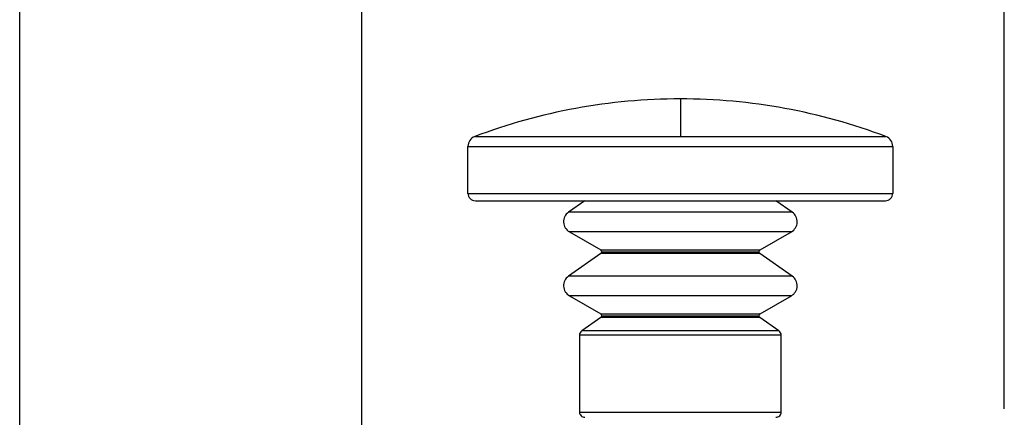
# Model space of a CAD drawing. Header units: millimetres. Extents: x 19 to 819, y 19 to 629.
# Tile 15 of 30: x 387 to 479, y 467 to 505. Entities that reach past the tile are written whole.
import ezdxf

# ---------------------------------------------------------------- set-up
doc = ezdxf.new("R2010")
doc.units = ezdxf.units.MM
doc.header["$LTSCALE"] = 3
doc.layers.add('DIMENSIONS', color=140, linetype='Continuous', lineweight=25)
doc.styles.add('SLDTEXTSTYLE0', font='TXT', dxfattribs={"width": 0.7})
doc.dimstyles.new('SLDDIMSTYLE0', dxfattribs={"dimtxt": 6.474023, "dimasz": 9.906, "dimexe": 0, "dimexo": 0.0625, "dimgap": 1.618506, "dimtad": 0, "dimtih": 1, "dimtoh": 1, "dimrnd": 1e-09, "dimzin": 12, "dimdsep": 46, "dimtxsty": 'SLDTEXTSTYLE0', "dimsah": 1, "dimcen": 0.09, "dimadec": 0, "dimazin": 3, "dimtfac": 1, "dimtofl": 0, "dimtmove": 0, "dimatfit": 3, "dimfxl": 0, "dimfrac": 2, "dimtolj": 1, "dimtzin": 12, "dimarcsym": 0})

# ---------------------------------------------------------------- blocks, each defined once
blk = doc.blocks.new('_D_10')
at = {"layer": 'DIMENSIONS'}
for p, q in [((418.773, 465.666), (418.773, 530.476)), ((479.273, 468.08), (479.273, 530.476)), ((418.773, 520.951), (431.083, 520.951)), ((439.856, 520.951), (437.682, 520.951)), ((437.682, 520.951), (437.682, 510.661)), ((459.094, 520.951), (461.268, 520.951)), ((461.268, 520.951), (461.268, 510.661)), ((479.273, 520.951), (467.867, 520.951)), ((437.682, 510.661), (439.856, 510.661)), ((461.268, 510.661), (459.094, 510.661))]:
    blk.add_line(p, q, dxfattribs=at)
for points in [[(418.773, 520.951), (428.679, 519.427), (428.679, 522.475)], [(479.273, 520.951), (469.367, 522.475), (469.367, 519.427)]]:
    blk.add_solid(points, dxfattribs=at)
at = {"layer": 'DIMENSIONS', "char_height": 6.35, "attachment_point": 1, "style": 'SLDTEXTSTYLE0'}
for s, insert in [('60.5', (439.856, 530.585)), ('2.38', (439.856, 518.847))]:
    blk.add_mtext(s, dxfattribs=dict(at, insert=insert))
blk = doc.blocks.new('_D_11')
at = {"layer": 'DIMENSIONS'}
for p, q in [((386.573, 440.08), (386.573, 556.256)), ((479.273, 468.08), (479.273, 556.256)), ((386.573, 546.731), (419.207, 546.731)), ((427.98, 546.731), (425.806, 546.731)), ((425.806, 546.731), (425.806, 536.442)), ((447.218, 546.731), (449.392, 546.731)), ((449.392, 546.731), (449.392, 536.442)), ((479.273, 546.731), (455.991, 546.731)), ((425.806, 536.442), (427.98, 536.442)), ((449.392, 536.442), (447.218, 536.442))]:
    blk.add_line(p, q, dxfattribs=at)
for points in [[(386.573, 546.731), (396.479, 545.207), (396.479, 548.255)], [(479.273, 546.731), (469.367, 548.255), (469.367, 545.207)]]:
    blk.add_solid(points, dxfattribs=at)
at = {"layer": 'DIMENSIONS', "char_height": 6.35, "attachment_point": 1, "style": 'SLDTEXTSTYLE0'}
for s, insert in [('92.7', (427.98, 556.366)), ('3.65', (427.98, 544.627))]:
    blk.add_mtext(s, dxfattribs=dict(at, insert=insert))

msp = doc.modelspace()

# ---------------------------------------------------------------- linework, layer by layer
for p, q in [((448.773, 497.27), (448.773, 493.72)), ((429.418, 493.72), (448.773, 493.72)), ((448.773, 493.72), (468.128, 493.72)), ((428.773, 488.37), (428.773, 492.785)), ((428.773, 492.785), (468.773, 492.785)), ((468.773, 492.785), (468.773, 488.37)), ((428.773, 488.37), (468.773, 488.37)), ((429.473, 487.67), (468.073, 487.67)), ((439.769, 487.67), (438.242, 486.601)), ((459.304, 486.601), (457.777, 487.67)), ((459.304, 486.601), (438.242, 486.601)), ((459.223, 484.748), (438.323, 484.748)), ((438.323, 484.748), (441.273, 483.044)), ((456.273, 483.044), (459.223, 484.748)), ((441.273, 483.044), (456.273, 483.044)), ((441.288, 482.707), (438.242, 480.575)), ((456.258, 482.707), (441.288, 482.707)), ((441.373, 482.871), (456.173, 482.871)), ((459.304, 480.575), (456.258, 482.707)), ((459.304, 480.575), (438.242, 480.575)), ((459.223, 478.721), (438.323, 478.721)), ((438.323, 478.721), (441.273, 477.018)), ((456.273, 477.018), (459.223, 478.721)), ((441.288, 476.681), (439.486, 475.42)), ((441.273, 477.018), (456.273, 477.018)), ((456.258, 476.681), (441.288, 476.681)), ((441.373, 476.845), (456.173, 476.845)), ((458.06, 475.42), (456.258, 476.681)), ((458.273, 475.01), (439.273, 475.01)), ((439.273, 475.01), (439.273, 467.77)), ((458.06, 475.42), (439.486, 475.42)), ((458.273, 467.77), (458.273, 475.01)), ((439.273, 467.77), (458.273, 467.77))]:
    msp.add_line(p, q)
for centre, radius, start, end in [((448.773, 442.739), 54.532, 90.00003, 110.78918), ((448.773, 442.738), 54.532, 69.21083, 89.99997), ((429.773, 492.785), 1, 110.78916, 179.99956), ((467.773, 492.785), 1, 0.00058, 69.21057), ((429.473, 488.37), 0.7, 180.0002, 270.00005), ((468.073, 488.37), 0.7, 269.9999, 359.9998), ((438.873, 485.7), 1.1, 125.00018, 239.99977), ((458.673, 485.7), 1.1, 300.00023, 54.99982), ((441.173, 482.871), 0.2, 0.00076, 59.99743), ((456.373, 482.871), 0.2, 120.00171, 180.0001), ((441.173, 482.871), 0.2, 304.99971, 359.99815), ((456.373, 482.871), 0.2, 180.00218, 234.99894), ((438.873, 479.674), 1.1, 124.99985, 240.00015), ((458.673, 479.674), 1.1, 299.99985, 55.00015), ((441.173, 476.845), 0.2, 0.00076, 59.99743), ((441.173, 476.845), 0.2, 304.99971, 359.99815), ((456.373, 476.845), 0.2, 120.00171, 180.0001), ((456.373, 476.845), 0.2, 180.00218, 234.99894), ((439.773, 475.01), 0.5, 124.99856, 180.00121), ((457.773, 475.01), 0.5, 359.99859, 55.00163), ((439.773, 467.77), 0.5, 179.99936, 269.99963), ((457.773, 467.77), 0.5, 270.00015, 0.00092)]:
    msp.add_arc(centre, radius, start, end)

# ---------------------------------------------------------------- dimensions: what is measured, and where the dimension line sits
at = {"layer": 'DIMENSIONS'}
for base, p2, picture, middle in [((386.573, 546.731), (386.573, 436.27), '_D_11', (437.599, 546.731)), ((418.773, 520.951), (418.773, 461.856), '_D_10', (449.475, 520.951))]:
    dim = msp.add_linear_dim(base=base, p1=(479.273, 464.27), p2=p2, dimstyle='SLDDIMSTYLE0', dxfattribs=at)
    dim.commit()
    dim.dimension.update_dxf_attribs({"geometry": picture, "text_midpoint": middle, "dimtype": 160})

doc.saveas('drawing.dxf')
